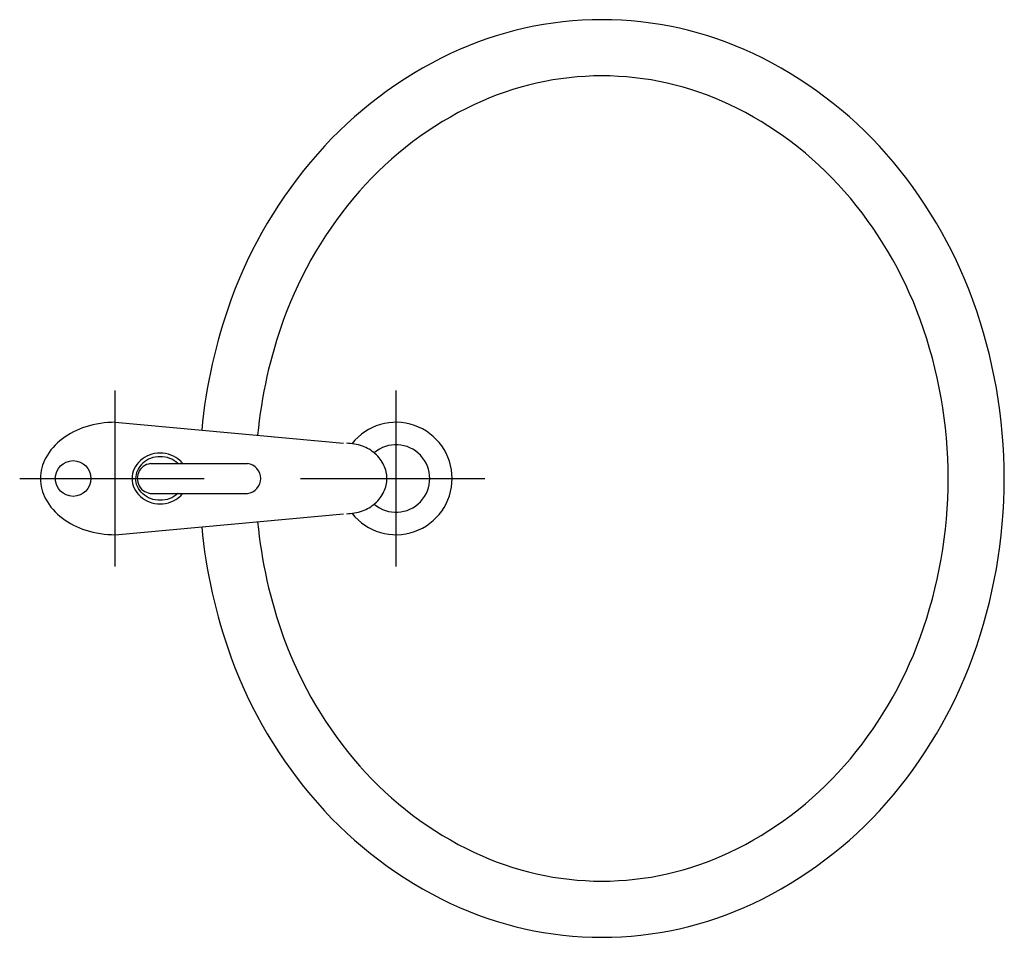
# Model space of a CAD drawing. Header units: millimetres. Extents: x 271.814 to 272.34, y 257.84 to 258.33.
import ezdxf

# ---------------------------------------------------------------- set-up
doc = ezdxf.new("R2010")
doc.units = ezdxf.units.MM
doc.linetypes.add('DOT2', pattern=[0.125, 0, -0.125])
doc.layers.add('MSAN', color=6, linetype='Continuous')

# ---------------------------------------------------------------- blocks, each defined once
blk = doc.blocks.new('B-MONO-P')
at = {"layer": 'MSAN'}
for p, q in [((0, 0.05107068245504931), (0, -0.04743834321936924)), ((-0.04696036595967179, 0), (0.04696036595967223, 0)), ((-0.03000531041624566, -2.220446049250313e-16), (-0.01894191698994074, -0.1220000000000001)), ((0.03000531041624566, -2.220446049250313e-16), (0.01894191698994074, -0.1220000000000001)), ((-0.007937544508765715, -0.0207451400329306), (-0.007937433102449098, -0.07068949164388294)), ((0.00793754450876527, -0.01874975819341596), (0.00793754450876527, -0.0706894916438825))]:
    blk.add_line(p, q, dxfattribs=at)
for points in [[(0, 0.03999999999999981, 0.1268033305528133), (-0.01100985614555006, 0.03716219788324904, 0.1060674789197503), (-0.02121695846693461, 0.0282842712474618, 0.08579157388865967), (-0.02761167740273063, 0.01577055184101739, 0.07545722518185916), (-0.03000531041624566, -6.661338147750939e-16, 0.0754572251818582)], [(0.03000531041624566, -2.220446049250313e-16, 0.0754572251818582), (0.02761167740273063, 0.01577055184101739, 0.08579157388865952), (0.02121695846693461, 0.0282842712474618, 0.1060674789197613), (0.01100985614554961, 0.03716219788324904, 0.1268033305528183), (0, 0.03999999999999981, 0.1268033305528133)], [(0, -0.00900598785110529, 0.1077566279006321), (-0.005112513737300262, -0.01012074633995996, 0.1018585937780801), (-0.009572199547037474, -0.01338870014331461, 0.09449461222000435), (-0.01248725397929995, -0.01817584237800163, 0.08987410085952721), (-0.01353713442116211, -0.0239695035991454, 0.08987410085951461), (-0.01248725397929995, -0.02976316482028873, 0.09449461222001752), (-0.009572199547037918, -0.03455030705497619, 0.04094147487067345), (-0.00793751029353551, -0.03608410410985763, 0.10775662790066)], [(0.00793754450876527, -0.03608407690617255, 0.0409406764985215), (0.00957219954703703, -0.03455030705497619, 0.09449461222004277), (0.01248725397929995, -0.02976316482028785, 0.08987410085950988), (0.01353713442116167, -0.0239695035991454, 0.08987410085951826), (0.01248725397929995, -0.01817584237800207, 0.09449461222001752), (0.00957219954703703, -0.01338870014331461, 0.1018585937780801), (0.005112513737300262, -0.01012074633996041, 0.107756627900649), (0, -0.00900598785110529, 0.1077566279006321)], [(-0.00793751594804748, -0.03354914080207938, -0.007485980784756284), (-0.008179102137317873, -0.03329000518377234, -0.09449461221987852), (-0.01072812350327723, -0.02910396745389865, -0.0898741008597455), (-0.011658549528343, -0.0239695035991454, -0.0898741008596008), (-0.0107281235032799, -0.01883503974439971, -0.09449461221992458), (-0.008179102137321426, -0.01464900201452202, -0.1018585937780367), (-0.00433046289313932, -0.01182880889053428, -0.1077566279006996), (0, -0.01088457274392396, -0.1077566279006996)], [(0.00793754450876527, -0.03354911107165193, 0.007485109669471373), (0.008179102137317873, -0.03329000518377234, 0.09449461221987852), (0.01072812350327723, -0.02910396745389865, 0.0898741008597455), (0.011658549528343, -0.0239695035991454, 0.0898741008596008), (0.0107281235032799, -0.01883503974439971, 0.09449461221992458), (0.008179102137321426, -0.01464900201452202, 0.1018585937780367), (0.00433046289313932, -0.01182880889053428, 0.1077566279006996), (0, -0.01088457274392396, 0.1077566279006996)], [(-0.01879630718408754, -0.1236056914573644, 0.08790213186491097), (-0.01730527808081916, -0.1320213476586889, 0.09345659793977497), (-0.013222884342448, -0.1388771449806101, 0.1025591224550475), (-0.006997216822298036, -0.1435409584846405, 0.1100759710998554), (0, -0.1451003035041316, 0.1100759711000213), (0.006997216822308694, -0.1435409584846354, 0.102559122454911), (0.01322288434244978, -0.1388771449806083, 0.09345659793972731), (0.01730527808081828, -0.1320213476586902, 0.08790213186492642), (0.01879630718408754, -0.1236056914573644, 0.08790213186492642)]]:
    blk.add_lwpolyline(points, format="xyb", dxfattribs=at)
blk.add_circle((0, 0.0225039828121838), 0.009526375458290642, dxfattribs=at)
for centre, start, end in [((0, -0.01974744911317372), 7.164087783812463, 187.1640877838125), ((0, -0.06969180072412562), 187.1640877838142, 352.8359122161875)]:
    blk.add_arc(centre, 0.007999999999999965, start, end, dxfattribs=at)
blk = doc.blocks.new('B-LAV-P')
at = {"layer": 'MSAN'}
for p, q in [((0.1302525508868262, -0.04696036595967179), (0.1302525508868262, 0.04696036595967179)), ((0.07918186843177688, 0), (0.1776908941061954, 0))]:
    blk.add_line(p, q, dxfattribs=at)
at = {"layer": 'MSAN', "linetype": 'DOT2'}
blk.add_lwpolyline([(0.02645128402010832, -0.02581584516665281, 0.06404823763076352), (0.04201310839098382, -0.09517098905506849, 0.0931752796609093), (0.08822459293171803, -0.1732411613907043, 0.1027383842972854), (0.159404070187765, -0.2268779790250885, 0.1107005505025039), (0.2402525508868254, -0.2449999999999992, 0.1107005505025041), (0.3211010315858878, -0.2268779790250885, 0.1027383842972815), (0.392280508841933, -0.1732411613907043, 0.09317527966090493), (0.4384919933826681, -0.09517098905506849, 0.08738260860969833), (0.4552525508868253, 0, 0.0873826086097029), (0.4384919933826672, 0.09517098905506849, 0.0931752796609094), (0.392280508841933, 0.1732411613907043, 0.1027383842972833), (0.321101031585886, 0.2268779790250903, 0.1107005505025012), (0.2402525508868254, 0.245000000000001, 0.1107005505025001), (0.1594040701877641, 0.2268779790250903, 0.1027383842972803), (0.08822459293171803, 0.1732411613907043, 0.09317527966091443), (0.04201310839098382, 0.09517098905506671, 0.06404823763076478), (0.02645128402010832, 0.02581584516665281, 0.0873826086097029)], format="xyb", dxfattribs=at)
at = {"layer": 'MSAN'}
blk.add_lwpolyline([(0.05632878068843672, -0.02310644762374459, 0.06397658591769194), (0.07020820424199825, -0.08492225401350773, 0.09317527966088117), (0.1107733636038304, -0.1534534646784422, 0.1027383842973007), (0.1722095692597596, -0.1997483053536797, 0.1107005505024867), (0.2402525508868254, -0.2149999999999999, 0.1107005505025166), (0.3082955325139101, -0.1997483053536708, 0.1027383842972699), (0.3697317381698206, -0.153453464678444, 0.09317527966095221), (0.410296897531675, -0.0849222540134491, 0.08738260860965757), (0.425252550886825, 0, 0.08738260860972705), (0.4102968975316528, 0.0849222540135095, 0.09317527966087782), (0.3697317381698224, 0.1534534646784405, 0.1027383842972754), (0.3082955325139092, 0.1997483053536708, 0.110700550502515), (0.2402525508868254, 0.2149999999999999, 0.1107005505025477), (0.1722095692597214, 0.1997483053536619, 0.1027383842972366), (0.1107733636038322, 0.153453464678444, 0.09317527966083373), (0.07020820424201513, 0.08492225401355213, 0.06397658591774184), (0.05632878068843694, 0.02310644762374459, 0.08738260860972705)], format="xyb", dxfattribs=at)
for radius, start, end in [(0.03, 218.3812062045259, 141.6187937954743), (0.018, 229.5481852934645, 130.4518147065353)]:
    blk.add_arc((0.1302525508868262, 0), radius, start, end, dxfattribs=at)
at = {"layer": 'MSAN', "rotation": 90}
blk.add_blockref('B-MONO-P', (-0.01974744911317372, 0), dxfattribs=at)

msp = doc.modelspace()

# ---------------------------------------------------------------- block references
at = {"layer": 'MSAN'}
msp.add_blockref('B-LAV-P', (271.8849437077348, 258.0854437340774), dxfattribs=at)

doc.saveas('drawing.dxf')
